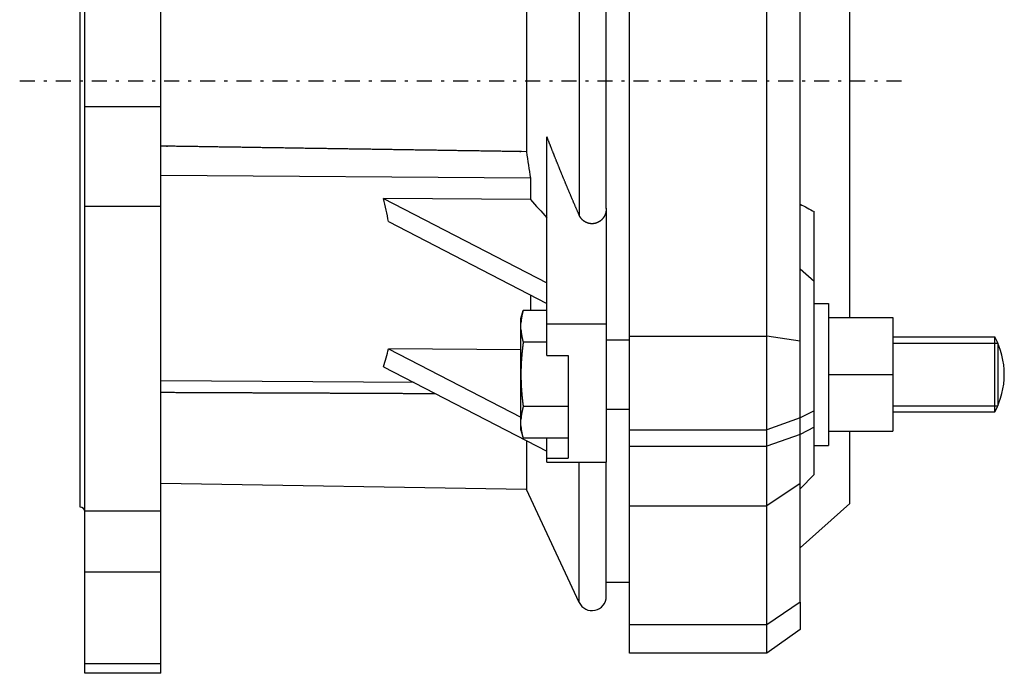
# Model space of a CAD drawing. Header units: millimetres. Extents: x -80 to 470, y -3 to 297.
# Tile 2 of 3: x 263 to 470, y 9 to 147. Entities that reach past the tile are written whole.
import ezdxf

# ---------------------------------------------------------------- set-up
doc = ezdxf.new("R2010")
doc.units = ezdxf.units.MM
doc.header["$MEASUREMENT"] = 0
doc.linetypes.add('DASH-DOT', pattern=[7.62, 3.175, -1.905, 0.635, -1.905])
doc.layers.add('13', color=7, linetype='Continuous')
doc.layers.add('4', color=7, linetype='Continuous')

msp = doc.modelspace()

# ---------------------------------------------------------------- linework, layer by layer
at = {"color": 7, "linetype": 'Continuous', "lineweight": 30}
for p, q in [((276.31, 8.62), (276.31, 258.77)), ((292.31, 8.62), (292.31, 258.77)), ((275.31, 43.7), (275.31, 223.7)), ((437.72, 83.7), (437.72, 222.94)), ((369.48, 214.78), (369.48, 118.71)), ((276.31, 128.22), (292.31, 128.22)), ((373.81, 82.08), (373.81, 121.87)), ((370.33, 113.1), (292.31, 113.67)), ((370.33, 113.1), (370.33, 108.6)), ((339.35, 108.82), (373.81, 91.02)), ((370.33, 108.6), (339.35, 108.82)), ((276.31, 107.19), (292.31, 107.19)), ((386.31, 106.79), (386.31, 82.31)), ((340.38, 103.96), (373.81, 86.69)), ((370.33, 88.49), (370.33, 85.17)), ((368.31, 83.49), (368.76, 85.17)), ((368.31, 59.91), (368.31, 83.49)), ((373.81, 85.17), (368.76, 85.17)), ((373.81, 79.08), (373.81, 80.53)), ((373.81, 75.7), (373.81, 79.08)), ((386.31, 79), (391.22, 79)), ((446.77, 79.61), (468.31, 79.61)), ((468.31, 63.79), (468.31, 79.61)), ((368.31, 76.92), (340.38, 77.12)), ((340.38, 77.12), (368.31, 62.69)), ((373.81, 78.48), (368.8, 78.48)), ((468.93, 78.33), (468.93, 65.06)), ((373.81, 75.7), (378.31, 75.7)), ((378.31, 75.7), (378.31, 54.05)), ((339.35, 73.32), (373.81, 55.52)), ((345.81, 69.98), (292.31, 70.37)), ((378.31, 64.92), (368.8, 64.92)), ((386.31, 64.4), (391.22, 64.4)), ((446.77, 63.79), (468.31, 63.79)), ((368.31, 59.91), (368.76, 58.23)), ((378.31, 58.23), (368.76, 58.23)), ((373.81, 56.04), (373.81, 58.23)), ((437.72, 44.45), (437.72, 59.7)), ((369.48, 57.75), (369.48, 47.41)), ((373.81, 55.37), (373.81, 56.04)), ((373.81, 54.7), (373.81, 55.37)), ((373.81, 53.2), (373.81, 54.7)), ((373.81, 54.05), (378.31, 54.05)), ((373.81, 53.2), (373.81, 53.2)), ((373.81, 53.2), (373.81, 53.2)), ((437.72, 44.45), (427.22, 35.09)), ((276.31, 42.94), (292.31, 42.94)), ((276.31, 30.02), (292.31, 30.02)), ((386.31, 27.85), (391.22, 27.85)), ((427.22, 23.62), (427.22, 17.85)), ((391.22, 12.85), (391.22, 18.87)), ((420.22, 12.85), (420.22, 18.87)), ((292.31, 8.62), (276.31, 8.62))]:
    msp.add_line(p, q, dxfattribs=at)
at = {"color": 254, "linetype": 'Continuous', "lineweight": 30}
for p, q in [((380.59, 240.02), (380.59, 105.35)), ((386.31, 82.31), (373.81, 82.31)), ((380.59, 23.58), (380.59, 53.2))]:
    msp.add_line(p, q, dxfattribs=at)
at = {"color": 7, "linetype": 'Continuous', "lineweight": 30}
for centre, radius, start, end in [((579.51, 147.84), 212.04, 187.8954, 189.4289), ((2211.37, 1778.7), 2485.69, 222.21272, 222.3319), ((453.67, 71.7), 16.64, 331.6209, 28.3791), ((379.62, 61.55), 11.33, 183.5557, 187.9897), ((380.65, 61.68), 12.37, 187.9339, 188.9485), ((275.31, 42.7), 1, 4.2857, 90)]:
    msp.add_arc(centre, radius, start, end, dxfattribs=at)
for points, knots in [([(380.59, 105.35), (380.56, 105.42), (380.5, 105.56), (380.41, 105.76), (380.32, 105.97), (380.24, 106.17), (380.15, 106.38), (380.06, 106.58), (379.97, 106.79), (379.88, 106.99), (379.79, 107.2), (379.71, 107.4), (379.62, 107.61), (379.53, 107.81), (379.44, 108.02), (379.35, 108.22), (379.27, 108.43), (379.18, 108.63), (379.09, 108.84), (379, 109.04), (378.92, 109.25), (378.83, 109.45), (378.74, 109.66), (378.65, 109.86), (378.57, 110.07), (378.48, 110.28), (378.39, 110.48), (378.31, 110.69), (378.22, 110.89), (378.13, 111.1), (378.05, 111.3), (377.96, 111.51), (377.88, 111.72), (377.79, 111.92), (377.7, 112.13), (377.62, 112.33), (377.53, 112.54), (377.45, 112.75), (377.36, 112.95), (377.28, 113.16), (377.19, 113.37), (377.11, 113.57), (377.02, 113.78), (376.94, 113.99), (376.85, 114.19), (376.77, 114.4), (376.68, 114.61), (376.6, 114.81), (376.51, 115.02), (376.43, 115.23), (376.35, 115.43), (376.26, 115.64), (376.18, 115.85), (376.1, 116.05), (376.01, 116.26), (375.93, 116.47), (375.85, 116.67), (375.76, 116.88), (375.68, 117.09), (375.6, 117.3), (375.51, 117.5), (375.43, 117.71), (375.35, 117.92), (375.27, 118.13), (375.19, 118.33), (375.1, 118.54), (375.02, 118.75), (374.94, 118.96), (374.86, 119.16), (374.78, 119.37), (374.7, 119.58), (374.61, 119.79), (374.53, 120), (374.45, 120.2), (374.37, 120.41), (374.29, 120.62), (374.21, 120.83), (374.13, 121.04), (374.05, 121.24), (373.97, 121.45), (373.89, 121.66), (373.84, 121.8), (373.81, 121.87)], [0, 0, 0, 0, 0.22321, 0.446419, 0.669629, 0.892839, 1.116049, 1.33926, 1.562471, 1.785682, 2.008893, 2.232104, 2.455316, 2.678528, 2.90174, 3.124952, 3.348164, 3.571376, 3.794589, 4.017801, 4.241014, 4.464227, 4.68744, 4.910653, 5.133867, 5.35708, 5.580294, 5.803507, 6.026721, 6.249935, 6.473149, 6.696364, 6.919578, 7.142793, 7.366008, 7.589223, 7.812438, 8.035654, 8.25887, 8.482086, 8.705303, 8.92852, 9.151737, 9.374955, 9.598172, 9.821391, 10.044609, 10.267827, 10.491045, 10.714264, 10.937483, 11.160701, 11.383919, 11.607138, 11.830356, 12.053574, 12.276792, 12.50001, 12.723227, 12.946445, 13.169661, 13.392878, 13.616094, 13.83931, 14.062526, 14.285741, 14.508956, 14.732171, 14.955385, 15.178599, 15.401812, 15.625025, 15.848238, 16.07145, 16.294662, 16.517873, 16.741084, 16.964295, 17.187505, 17.410715, 17.633924, 17.857134, 17.857134, 17.857134, 17.857134]), ([(386.31, 106.72), (386.31, 106.71), (386.31, 106.66), (386.31, 106.62), (386.31, 106.57), (386.31, 106.53), (386.3, 106.48), (386.3, 106.43), (386.3, 106.38), (386.29, 106.34), (386.28, 106.29), (386.28, 106.24), (386.27, 106.2), (386.26, 106.15), (386.26, 106.1), (386.25, 106.06), (386.24, 106.01), (386.23, 105.96), (386.22, 105.92), (386.21, 105.87), (386.19, 105.82), (386.18, 105.78), (386.17, 105.73), (386.16, 105.69), (386.14, 105.64), (386.13, 105.6), (386.11, 105.55), (386.09, 105.51), (386.08, 105.46), (386.06, 105.42), (386.04, 105.38), (386.02, 105.33), (386, 105.29), (385.98, 105.25), (385.96, 105.2), (385.94, 105.16), (385.92, 105.12), (385.9, 105.08), (385.87, 105.04), (385.85, 105), (385.82, 104.96), (385.8, 104.92), (385.77, 104.88), (385.75, 104.84), (385.72, 104.8), (385.69, 104.76), (385.66, 104.72), (385.64, 104.68), (385.61, 104.64), (385.58, 104.61), (385.55, 104.57), (385.52, 104.53), (385.48, 104.5), (385.45, 104.46), (385.42, 104.43), (385.39, 104.39), (385.35, 104.36), (385.32, 104.33), (385.29, 104.3), (385.25, 104.26), (385.22, 104.23), (385.18, 104.2), (385.14, 104.17), (385.11, 104.14), (385.07, 104.11), (385.03, 104.08), (384.99, 104.05), (384.95, 104.03), (384.91, 104), (384.87, 103.97), (384.83, 103.95), (384.79, 103.92), (384.75, 103.9), (384.71, 103.88), (384.67, 103.85), (384.63, 103.83), (384.59, 103.81), (384.54, 103.79), (384.5, 103.77), (384.46, 103.75), (384.41, 103.73), (384.37, 103.71), (384.32, 103.69), (384.28, 103.68), (384.23, 103.66), (384.19, 103.65), (384.14, 103.63), (384.1, 103.62), (384.05, 103.61), (384.01, 103.59), (383.96, 103.58), (383.91, 103.57), (383.87, 103.56), (383.82, 103.55), (383.77, 103.55), (383.73, 103.54), (383.68, 103.53), (383.63, 103.53), (383.59, 103.52), (383.54, 103.52), (383.49, 103.51), (383.44, 103.51), (383.4, 103.51), (383.35, 103.51), (383.3, 103.51), (383.25, 103.51), (383.21, 103.51), (383.16, 103.51), (383.11, 103.52), (383.06, 103.52), (383.02, 103.52), (382.97, 103.53), (382.92, 103.53), (382.87, 103.54), (382.83, 103.55), (382.78, 103.56), (382.73, 103.57), (382.69, 103.58), (382.64, 103.59), (382.59, 103.6), (382.55, 103.61), (382.5, 103.63), (382.46, 103.64), (382.41, 103.65), (382.37, 103.67), (382.32, 103.69), (382.28, 103.7), (382.23, 103.72), (382.19, 103.74), (382.15, 103.76), (382.1, 103.78), (382.06, 103.8), (382.02, 103.82), (381.98, 103.84), (381.93, 103.86), (381.89, 103.89), (381.85, 103.91), (381.81, 103.93), (381.77, 103.96), (381.73, 103.99), (381.69, 104.01), (381.65, 104.04), (381.61, 104.07), (381.57, 104.09), (381.54, 104.12), (381.5, 104.15), (381.46, 104.18), (381.43, 104.21), (381.39, 104.25), (381.36, 104.28), (381.32, 104.31), (381.29, 104.34), (381.25, 104.38), (381.22, 104.41), (381.19, 104.44), (381.15, 104.48), (381.12, 104.51), (381.09, 104.55), (381.06, 104.59), (381.03, 104.62), (381, 104.66), (380.97, 104.7), (380.94, 104.74), (380.92, 104.77), (380.89, 104.81), (380.86, 104.85), (380.84, 104.89), (380.81, 104.93), (380.79, 104.97), (380.76, 105.01), (380.74, 105.06), (380.72, 105.1), (380.69, 105.14), (380.67, 105.18), (380.65, 105.22), (380.63, 105.27), (380.61, 105.3), (380.59, 105.35), (380.59, 105.35)], [0, 0, 0, 0, 0.047308, 0.094607, 0.141905, 0.189213, 0.236554, 0.283936, 0.331336, 0.378732, 0.42613, 0.473562, 0.521009, 0.568446, 0.615875, 0.663333, 0.7108, 0.758256, 0.805694, 0.853154, 0.900622, 0.948077, 0.995508, 1.042957, 1.090413, 1.137856, 1.185275, 1.232709, 1.280151, 1.327583, 1.37499, 1.42241, 1.469841, 1.517264, 1.564664, 1.612076, 1.659503, 1.706926, 1.75433, 1.801745, 1.849182, 1.89662, 1.944041, 1.991475, 2.038936, 2.086401, 2.133847, 2.181295, 2.228771, 2.276251, 2.323712, 2.371166, 2.418647, 2.466133, 2.5136, 2.561055, 2.608537, 2.656026, 2.703499, 2.750959, 2.798446, 2.845944, 2.893432, 2.940905, 2.988412, 3.035935, 3.083448, 3.130942, 3.178467, 3.22601, 3.273544, 3.321051, 3.368585, 3.416136, 3.463678, 3.511191, 3.558724, 3.606275, 3.653819, 3.701333, 3.748862, 3.796412, 3.843958, 3.891476, 3.939007, 3.986563, 4.034119, 4.081652, 4.129195, 4.17677, 4.224349, 4.271905, 4.319462, 4.367052, 4.414647, 4.462221, 4.509785, 4.557383, 4.604986, 4.652567, 4.700131, 4.747726, 4.795327, 4.842907, 4.890463, 4.938047, 4.985639, 5.033212, 5.080756, 5.128326, 5.175907, 5.223473, 5.27101, 5.318573, 5.366152, 5.413719, 5.461258, 5.508822, 5.556404, 5.603979, 5.651523, 5.699087, 5.746671, 5.794248, 5.841793, 5.889351, 5.936928, 5.984498, 6.032034, 6.079574, 6.127133, 6.174685, 6.222201, 6.269709, 6.317236, 6.364757, 6.412249, 6.45973, 6.507232, 6.554734, 6.602214, 6.649684, 6.69718, 6.744682, 6.792167, 6.839638, 6.887139, 6.934648, 6.982144, 7.029623, 7.077131, 7.12465, 7.172158, 7.219644, 7.267157, 7.314683, 7.362197, 7.409688, 7.457202, 7.504729, 7.552246, 7.599734, 7.647241, 7.69476, 7.742266, 7.789738, 7.837219, 7.884709, 7.932182, 7.979614, 8.027044, 8.074477, 8.121888, 8.16925, 8.216572, 8.263881, 8.31119, 8.358509, 8.358509, 8.358509, 8.358509]), ([(368.76, 85.17), (368.76, 85.16), (368.75, 85.13), (368.74, 85.1), (368.73, 85.07), (368.73, 85.04), (368.72, 85.01), (368.71, 84.97), (368.7, 84.94), (368.69, 84.91), (368.69, 84.88), (368.68, 84.84), (368.67, 84.81), (368.66, 84.78), (368.65, 84.75), (368.65, 84.72), (368.64, 84.68), (368.63, 84.65), (368.62, 84.62), (368.62, 84.59), (368.61, 84.55), (368.6, 84.52), (368.59, 84.49), (368.59, 84.46), (368.58, 84.42), (368.57, 84.39), (368.57, 84.36), (368.56, 84.33), (368.55, 84.29), (368.54, 84.26), (368.54, 84.23), (368.53, 84.2), (368.52, 84.16), (368.52, 84.13), (368.51, 84.1), (368.51, 84.07), (368.5, 84.03), (368.49, 84), (368.49, 83.97), (368.48, 83.93), (368.48, 83.9), (368.47, 83.87), (368.46, 83.84), (368.46, 83.8), (368.45, 83.77), (368.45, 83.74), (368.44, 83.7), (368.44, 83.67), (368.43, 83.64), (368.43, 83.61), (368.42, 83.57), (368.42, 83.54), (368.41, 83.51), (368.41, 83.47), (368.4, 83.44), (368.4, 83.41), (368.39, 83.38), (368.39, 83.34), (368.38, 83.31), (368.38, 83.28), (368.38, 83.24), (368.37, 83.21), (368.37, 83.18), (368.36, 83.14), (368.36, 83.11), (368.36, 83.08), (368.35, 83.05), (368.35, 83.01), (368.35, 82.98), (368.34, 82.95), (368.34, 82.91), (368.34, 82.88), (368.33, 82.85), (368.33, 82.81), (368.33, 82.78), (368.32, 82.75), (368.32, 82.71), (368.32, 82.68), (368.32, 82.65), (368.31, 82.61), (368.31, 82.59), (368.31, 82.55), (368.31, 82.55)], [0, 0, 0, 0, 0.03324, 0.06648, 0.09972, 0.132961, 0.166203, 0.199446, 0.23269, 0.265935, 0.299179, 0.332425, 0.365671, 0.398918, 0.432164, 0.465412, 0.498659, 0.531908, 0.565156, 0.598404, 0.631653, 0.664902, 0.698152, 0.731401, 0.764651, 0.797901, 0.831152, 0.864402, 0.897653, 0.930905, 0.964157, 0.997408, 1.030661, 1.063914, 1.097167, 1.130421, 1.163676, 1.196931, 1.230187, 1.263443, 1.296701, 1.32996, 1.363219, 1.396479, 1.42974, 1.463002, 1.496265, 1.529527, 1.56279, 1.596053, 1.629317, 1.662581, 1.695844, 1.729107, 1.76237, 1.795633, 1.828895, 1.862157, 1.895419, 1.92868, 1.96194, 1.995199, 2.028458, 2.061717, 2.094973, 2.128229, 2.161484, 2.194739, 2.227992, 2.261244, 2.294495, 2.327745, 2.360994, 2.394241, 2.427488, 2.460734, 2.493978, 2.527221, 2.560462, 2.593702, 2.626942, 2.660182, 2.660182, 2.660182, 2.660182]), ([(368.31, 81.22), (368.31, 81.22), (368.31, 81.18), (368.32, 81.16), (368.32, 81.12), (368.32, 81.08), (368.32, 81.05), (368.33, 81.01), (368.33, 80.98), (368.33, 80.95), (368.33, 80.91), (368.34, 80.88), (368.34, 80.84), (368.34, 80.81), (368.35, 80.77), (368.35, 80.74), (368.36, 80.7), (368.36, 80.67), (368.36, 80.63), (368.37, 80.6), (368.37, 80.56), (368.38, 80.53), (368.38, 80.49), (368.38, 80.46), (368.39, 80.42), (368.39, 80.39), (368.4, 80.36), (368.4, 80.32), (368.41, 80.29), (368.41, 80.25), (368.42, 80.22), (368.42, 80.18), (368.43, 80.15), (368.43, 80.11), (368.44, 80.08), (368.45, 80.04), (368.45, 80.01), (368.46, 79.98), (368.46, 79.94), (368.47, 79.91), (368.48, 79.87), (368.48, 79.84), (368.49, 79.8), (368.49, 79.77), (368.5, 79.73), (368.51, 79.7), (368.51, 79.67), (368.52, 79.63), (368.53, 79.6), (368.53, 79.56), (368.54, 79.53), (368.55, 79.49), (368.56, 79.46), (368.56, 79.43), (368.57, 79.39), (368.58, 79.36), (368.58, 79.32), (368.59, 79.29), (368.6, 79.26), (368.61, 79.22), (368.62, 79.19), (368.62, 79.15), (368.63, 79.12), (368.64, 79.09), (368.65, 79.05), (368.66, 79.02), (368.66, 78.98), (368.67, 78.95), (368.68, 78.92), (368.69, 78.88), (368.7, 78.85), (368.71, 78.81), (368.71, 78.78), (368.72, 78.75), (368.73, 78.71), (368.74, 78.68), (368.75, 78.65), (368.76, 78.61), (368.77, 78.58), (368.78, 78.54), (368.79, 78.51), (368.8, 78.48), (368.8, 78.48)], [0, 0, 0, 0, 0.034922, 0.069844, 0.104766, 0.139689, 0.174613, 0.20954, 0.244469, 0.279398, 0.314327, 0.349259, 0.384193, 0.419127, 0.454062, 0.488999, 0.523937, 0.558877, 0.593817, 0.628758, 0.6637, 0.698644, 0.733588, 0.768532, 0.803478, 0.838425, 0.873372, 0.908319, 0.943268, 0.978216, 1.013165, 1.048113, 1.083062, 1.118011, 1.15296, 1.187908, 1.222855, 1.257803, 1.29275, 1.327695, 1.36264, 1.397584, 1.432526, 1.467468, 1.502408, 1.537348, 1.572287, 1.607225, 1.642162, 1.677098, 1.712034, 1.74697, 1.781905, 1.816839, 1.851774, 1.886707, 1.92164, 1.956573, 1.991506, 2.026439, 2.061371, 2.096303, 2.131235, 2.166166, 2.201097, 2.236028, 2.270958, 2.305889, 2.340818, 2.375747, 2.410676, 2.445605, 2.480532, 2.515459, 2.550386, 2.585312, 2.620237, 2.655161, 2.690084, 2.725006, 2.759927, 2.794849, 2.794849, 2.794849, 2.794849]), ([(373.81, 81.44), (373.81, 81.44), (373.81, 81.45), (373.81, 81.46), (373.81, 81.46), (373.81, 81.47), (373.81, 81.48), (373.81, 81.49), (373.81, 81.5), (373.81, 81.5), (373.81, 81.51), (373.81, 81.52), (373.81, 81.53), (373.81, 81.54), (373.81, 81.54), (373.81, 81.55), (373.81, 81.56), (373.81, 81.57), (373.81, 81.58), (373.81, 81.58), (373.81, 81.59), (373.81, 81.6), (373.81, 81.61), (373.81, 81.62), (373.81, 81.62), (373.81, 81.63), (373.81, 81.64), (373.81, 81.65), (373.81, 81.66), (373.81, 81.66), (373.81, 81.67), (373.81, 81.68), (373.81, 81.69), (373.81, 81.7), (373.81, 81.7), (373.81, 81.71), (373.81, 81.72), (373.81, 81.73), (373.81, 81.73), (373.81, 81.74), (373.81, 81.75), (373.81, 81.76), (373.81, 81.77), (373.81, 81.77), (373.81, 81.78), (373.81, 81.79), (373.81, 81.8), (373.81, 81.81), (373.81, 81.81), (373.81, 81.82), (373.81, 81.83), (373.81, 81.84), (373.81, 81.85), (373.81, 81.85), (373.81, 81.86), (373.81, 81.87), (373.81, 81.88), (373.81, 81.89), (373.81, 81.89), (373.81, 81.9), (373.81, 81.91), (373.81, 81.92), (373.81, 81.93), (373.81, 81.93), (373.81, 81.94), (373.81, 81.95), (373.81, 81.96), (373.81, 81.97), (373.81, 81.97), (373.81, 81.98), (373.81, 81.99), (373.81, 82), (373.81, 82.01), (373.81, 82.01), (373.81, 82.02), (373.81, 82.03), (373.81, 82.04), (373.81, 82.05), (373.81, 82.05), (373.81, 82.06), (373.81, 82.07), (373.81, 82.08), (373.81, 82.08)], [0, 0, 0, 0, 0.0079707, 0.0159414, 0.0239121, 0.0318828, 0.0398535, 0.0478242, 0.0557949, 0.0637656, 0.0717363, 0.079707, 0.0876777, 0.0956484, 0.1036191, 0.1115898, 0.1195606, 0.1275313, 0.135502, 0.1434727, 0.1514434, 0.1594141, 0.1673848, 0.1753555, 0.1833262, 0.1912969, 0.1992676, 0.2072383, 0.215209, 0.2231797, 0.2311504, 0.2391211, 0.2470918, 0.2550625, 0.2630332, 0.2710039, 0.2789746, 0.2869453, 0.2949161, 0.3028868, 0.3108575, 0.3188282, 0.3267989, 0.3347696, 0.3427403, 0.350711, 0.3586817, 0.3666524, 0.3746231, 0.3825938, 0.3905645, 0.3985352, 0.4065059, 0.4144766, 0.4224473, 0.430418, 0.4383887, 0.4463594, 0.4543301, 0.4623008, 0.4702716, 0.4782423, 0.486213, 0.4941837, 0.5021544, 0.5101251, 0.5180958, 0.5260665, 0.5340372, 0.5420079, 0.5499786, 0.5579493, 0.56592, 0.5738907, 0.5818614, 0.5898321, 0.5978028, 0.6057735, 0.6137442, 0.6217149, 0.6296856, 0.6376563, 0.6376563, 0.6376563, 0.6376563]), ([(373.81, 80.53), (373.81, 80.53), (373.81, 80.54), (373.81, 80.55), (373.81, 80.57), (373.81, 80.58), (373.81, 80.59), (373.81, 80.6), (373.81, 80.61), (373.81, 80.62), (373.81, 80.63), (373.81, 80.64), (373.81, 80.66), (373.81, 80.67), (373.81, 80.68), (373.81, 80.69), (373.81, 80.7), (373.81, 80.71), (373.81, 80.72), (373.81, 80.74), (373.81, 80.75), (373.81, 80.76), (373.81, 80.77), (373.81, 80.78), (373.81, 80.79), (373.81, 80.8), (373.81, 80.81), (373.81, 80.83), (373.81, 80.84), (373.81, 80.85), (373.81, 80.86), (373.81, 80.87), (373.81, 80.88), (373.81, 80.89), (373.81, 80.91), (373.81, 80.92), (373.81, 80.93), (373.81, 80.94), (373.81, 80.95), (373.81, 80.96), (373.81, 80.97), (373.81, 80.99), (373.81, 81), (373.81, 81.01), (373.81, 81.02), (373.81, 81.03), (373.81, 81.04), (373.81, 81.05), (373.81, 81.06), (373.81, 81.08), (373.81, 81.09), (373.81, 81.1), (373.81, 81.11), (373.81, 81.12), (373.81, 81.13), (373.81, 81.14), (373.81, 81.16), (373.81, 81.17), (373.81, 81.18), (373.81, 81.19), (373.81, 81.2), (373.81, 81.21), (373.81, 81.22), (373.81, 81.24), (373.81, 81.25), (373.81, 81.26), (373.81, 81.27), (373.81, 81.28), (373.81, 81.29), (373.81, 81.3), (373.81, 81.31), (373.81, 81.33), (373.81, 81.34), (373.81, 81.35), (373.81, 81.36), (373.81, 81.37), (373.81, 81.38), (373.81, 81.39), (373.81, 81.41), (373.81, 81.42), (373.81, 81.43), (373.81, 81.44), (373.81, 81.44)], [0, 0, 0, 0, 0.0113641, 0.0227283, 0.0340924, 0.0454566, 0.0568207, 0.0681848, 0.079549, 0.0909131, 0.1022773, 0.1136414, 0.1250055, 0.1363697, 0.1477338, 0.1590979, 0.1704621, 0.1818262, 0.1931904, 0.2045545, 0.2159186, 0.2272828, 0.2386469, 0.2500111, 0.2613752, 0.2727393, 0.2841035, 0.2954676, 0.3068318, 0.3181959, 0.32956, 0.3409242, 0.3522883, 0.3636524, 0.3750166, 0.3863807, 0.3977449, 0.409109, 0.4204731, 0.4318373, 0.4432014, 0.4545656, 0.4659297, 0.4772938, 0.488658, 0.5000221, 0.5113863, 0.5227504, 0.5341145, 0.5454787, 0.5568428, 0.568207, 0.5795711, 0.5909352, 0.6022994, 0.6136635, 0.6250277, 0.6363918, 0.6477559, 0.6591201, 0.6704842, 0.6818483, 0.6932125, 0.7045766, 0.7159408, 0.7273049, 0.738669, 0.7500332, 0.7613973, 0.7727615, 0.7841256, 0.7954897, 0.8068539, 0.818218, 0.8295822, 0.8409463, 0.8523104, 0.8636746, 0.8750387, 0.8864029, 0.897767, 0.9091311, 0.9091311, 0.9091311, 0.9091311]), ([(368.8, 78.48), (368.79, 78.47), (368.78, 78.38), (368.77, 78.31), (368.76, 78.22), (368.75, 78.14), (368.74, 78.06), (368.73, 77.97), (368.72, 77.89), (368.71, 77.8), (368.7, 77.72), (368.69, 77.63), (368.68, 77.55), (368.67, 77.46), (368.66, 77.38), (368.65, 77.3), (368.64, 77.21), (368.63, 77.13), (368.62, 77.04), (368.61, 76.96), (368.6, 76.87), (368.59, 76.79), (368.58, 76.7), (368.57, 76.62), (368.57, 76.54), (368.56, 76.45), (368.55, 76.37), (368.54, 76.28), (368.53, 76.2), (368.52, 76.11), (368.52, 76.03), (368.51, 75.94), (368.5, 75.86), (368.49, 75.77), (368.49, 75.69), (368.48, 75.6), (368.47, 75.52), (368.47, 75.43), (368.46, 75.35), (368.45, 75.27), (368.45, 75.18), (368.44, 75.1), (368.43, 75.01), (368.43, 74.93), (368.42, 74.84), (368.42, 74.76), (368.41, 74.67), (368.4, 74.59), (368.4, 74.5), (368.39, 74.42), (368.39, 74.33), (368.38, 74.25), (368.38, 74.16), (368.37, 74.08), (368.37, 73.99), (368.37, 73.91), (368.36, 73.82), (368.36, 73.74), (368.35, 73.65), (368.35, 73.57), (368.35, 73.48), (368.34, 73.4), (368.34, 73.31), (368.34, 73.23), (368.33, 73.14), (368.33, 73.06), (368.33, 72.97), (368.33, 72.89), (368.32, 72.8), (368.32, 72.72), (368.32, 72.63), (368.32, 72.55), (368.32, 72.46), (368.32, 72.38), (368.31, 72.29), (368.31, 72.21), (368.31, 72.12), (368.31, 72.04), (368.31, 71.95), (368.31, 71.87), (368.31, 71.79), (368.31, 71.71), (368.31, 71.7)], [0, 0, 0, 0, 0.08499, 0.169979, 0.254968, 0.339959, 0.424951, 0.509944, 0.594938, 0.679933, 0.764928, 0.849924, 0.934921, 1.019919, 1.104916, 1.189914, 1.274913, 1.359912, 1.444911, 1.52991, 1.61491, 1.69991, 1.78491, 1.869911, 1.954911, 2.039913, 2.124914, 2.209915, 2.294917, 2.379919, 2.464922, 2.549924, 2.634927, 2.719931, 2.804935, 2.889939, 2.974945, 3.059951, 3.144957, 3.229965, 3.314973, 3.399982, 3.484993, 3.570003, 3.655015, 3.740028, 3.825042, 3.910055, 3.995069, 4.080083, 4.165099, 4.250113, 4.335127, 4.420142, 4.505157, 4.590172, 4.675185, 4.760198, 4.845211, 4.930224, 5.015235, 5.100246, 5.185257, 5.270267, 5.355275, 5.440282, 5.525289, 5.610295, 5.6953, 5.780303, 5.865305, 5.950307, 6.035307, 6.120305, 6.205302, 6.290298, 6.375293, 6.460286, 6.545277, 6.630267, 6.715256, 6.800246, 6.800246, 6.800246, 6.800246]), ([(368.31, 71.7), (368.31, 71.69), (368.31, 71.61), (368.31, 71.53), (368.31, 71.44), (368.31, 71.36), (368.31, 71.27), (368.31, 71.19), (368.31, 71.1), (368.32, 71.02), (368.32, 70.93), (368.32, 70.85), (368.32, 70.76), (368.32, 70.68), (368.32, 70.59), (368.33, 70.51), (368.33, 70.42), (368.33, 70.34), (368.33, 70.25), (368.34, 70.17), (368.34, 70.08), (368.34, 70), (368.35, 69.91), (368.35, 69.83), (368.35, 69.74), (368.36, 69.66), (368.36, 69.57), (368.37, 69.49), (368.37, 69.4), (368.37, 69.32), (368.38, 69.23), (368.38, 69.15), (368.39, 69.07), (368.39, 68.98), (368.4, 68.9), (368.4, 68.81), (368.41, 68.73), (368.42, 68.64), (368.42, 68.56), (368.43, 68.47), (368.43, 68.39), (368.44, 68.3), (368.45, 68.22), (368.45, 68.13), (368.46, 68.05), (368.47, 67.96), (368.47, 67.88), (368.48, 67.79), (368.49, 67.71), (368.49, 67.62), (368.5, 67.54), (368.51, 67.45), (368.52, 67.37), (368.52, 67.29), (368.53, 67.2), (368.54, 67.12), (368.55, 67.03), (368.56, 66.95), (368.57, 66.86), (368.57, 66.78), (368.58, 66.69), (368.59, 66.61), (368.6, 66.52), (368.61, 66.44), (368.62, 66.36), (368.63, 66.27), (368.64, 66.19), (368.65, 66.1), (368.66, 66.02), (368.67, 65.93), (368.68, 65.85), (368.69, 65.76), (368.7, 65.68), (368.71, 65.6), (368.72, 65.51), (368.73, 65.43), (368.74, 65.34), (368.75, 65.26), (368.76, 65.17), (368.77, 65.09), (368.78, 65.01), (368.79, 64.93), (368.8, 64.92)], [0, 0, 0, 0, 0.08499, 0.16998, 0.254969, 0.33996, 0.424953, 0.509948, 0.594944, 0.679942, 0.76494, 0.84994, 0.934941, 1.019944, 1.104947, 1.189951, 1.274957, 1.359964, 1.444971, 1.52998, 1.61499, 1.7, 1.785011, 1.870022, 1.955035, 2.040048, 2.125062, 2.210075, 2.295089, 2.380104, 2.465119, 2.550133, 2.635148, 2.720163, 2.805178, 2.890191, 2.975205, 3.060218, 3.145231, 3.230243, 3.315254, 3.400264, 3.485274, 3.570282, 3.655289, 3.740296, 3.825302, 3.910307, 3.995311, 4.080315, 4.165319, 4.250322, 4.335325, 4.420327, 4.50533, 4.590331, 4.675333, 4.760334, 4.845335, 4.930336, 5.015336, 5.100336, 5.185336, 5.270336, 5.355336, 5.440335, 5.525334, 5.610332, 5.69533, 5.780328, 5.865325, 5.950322, 6.035318, 6.120313, 6.205308, 6.290302, 6.375296, 6.460288, 6.545278, 6.630268, 6.715257, 6.800246, 6.800246, 6.800246, 6.800246]), ([(368.8, 64.92), (368.8, 64.92), (368.79, 64.88), (368.78, 64.85), (368.77, 64.82), (368.76, 64.79), (368.75, 64.75), (368.74, 64.72), (368.73, 64.68), (368.72, 64.65), (368.71, 64.62), (368.71, 64.58), (368.7, 64.55), (368.69, 64.52), (368.68, 64.48), (368.67, 64.45), (368.66, 64.41), (368.66, 64.38), (368.65, 64.35), (368.64, 64.31), (368.63, 64.28), (368.62, 64.24), (368.62, 64.21), (368.61, 64.18), (368.6, 64.14), (368.59, 64.11), (368.58, 64.07), (368.58, 64.04), (368.57, 64.01), (368.56, 63.97), (368.56, 63.94), (368.55, 63.9), (368.54, 63.87), (368.53, 63.83), (368.53, 63.8), (368.52, 63.77), (368.51, 63.73), (368.51, 63.7), (368.5, 63.66), (368.49, 63.63), (368.49, 63.59), (368.48, 63.56), (368.48, 63.53), (368.47, 63.49), (368.46, 63.46), (368.46, 63.42), (368.45, 63.39), (368.45, 63.35), (368.44, 63.32), (368.43, 63.28), (368.43, 63.25), (368.42, 63.22), (368.42, 63.18), (368.41, 63.15), (368.41, 63.11), (368.4, 63.08), (368.4, 63.04), (368.39, 63.01), (368.39, 62.97), (368.38, 62.94), (368.38, 62.9), (368.38, 62.87), (368.37, 62.83), (368.37, 62.8), (368.36, 62.76), (368.36, 62.73), (368.36, 62.7), (368.35, 62.66), (368.35, 62.63), (368.34, 62.59), (368.34, 62.56), (368.34, 62.52), (368.33, 62.49), (368.33, 62.45), (368.33, 62.42), (368.33, 62.38), (368.32, 62.35), (368.32, 62.31), (368.32, 62.28), (368.32, 62.24), (368.31, 62.21), (368.31, 62.18), (368.31, 62.17)], [0, 0, 0, 0, 0.034922, 0.069843, 0.104765, 0.139688, 0.174612, 0.209537, 0.244463, 0.27939, 0.314317, 0.349244, 0.384173, 0.419102, 0.454031, 0.488961, 0.523891, 0.558821, 0.593752, 0.628683, 0.663614, 0.698546, 0.733478, 0.76841, 0.803343, 0.838276, 0.873209, 0.908142, 0.943076, 0.97801, 1.012944, 1.047879, 1.082815, 1.117751, 1.152687, 1.187624, 1.222562, 1.257501, 1.292441, 1.327381, 1.362323, 1.397266, 1.432209, 1.467154, 1.502099, 1.537046, 1.571994, 1.606941, 1.641889, 1.676838, 1.711787, 1.746736, 1.781684, 1.816633, 1.851582, 1.88653, 1.921477, 1.956424, 1.991371, 2.026317, 2.061261, 2.096205, 2.131149, 2.166091, 2.201033, 2.235972, 2.270912, 2.30585, 2.340787, 2.375722, 2.410656, 2.44559, 2.480522, 2.515451, 2.55038, 2.585309, 2.620236, 2.65516, 2.690083, 2.725005, 2.759927, 2.794849, 2.794849, 2.794849, 2.794849]), ([(368.43, 59.76), (368.43, 59.76), (368.43, 59.74), (368.44, 59.72), (368.44, 59.7), (368.44, 59.68), (368.45, 59.66), (368.45, 59.64), (368.45, 59.62), (368.46, 59.61), (368.46, 59.59), (368.46, 59.57), (368.47, 59.55), (368.47, 59.53), (368.47, 59.51), (368.48, 59.49), (368.48, 59.47), (368.48, 59.45), (368.49, 59.43), (368.49, 59.41), (368.49, 59.39), (368.5, 59.37), (368.5, 59.36), (368.51, 59.34), (368.51, 59.32), (368.51, 59.3), (368.52, 59.28), (368.52, 59.26), (368.52, 59.24), (368.53, 59.22), (368.53, 59.2), (368.54, 59.18), (368.54, 59.16), (368.54, 59.14), (368.55, 59.13), (368.55, 59.11), (368.56, 59.09), (368.56, 59.07), (368.56, 59.05), (368.57, 59.03), (368.57, 59.01), (368.58, 58.99), (368.58, 58.97), (368.58, 58.95), (368.59, 58.93), (368.59, 58.91), (368.6, 58.9), (368.6, 58.88), (368.61, 58.86), (368.61, 58.84), (368.61, 58.82), (368.62, 58.8), (368.62, 58.78), (368.63, 58.76), (368.63, 58.74), (368.64, 58.72), (368.64, 58.71), (368.64, 58.69), (368.65, 58.67), (368.65, 58.65), (368.66, 58.63), (368.66, 58.61), (368.67, 58.59), (368.67, 58.57), (368.68, 58.55), (368.68, 58.53), (368.69, 58.52), (368.69, 58.5), (368.7, 58.48), (368.7, 58.46), (368.71, 58.44), (368.71, 58.42), (368.72, 58.4), (368.72, 58.38), (368.73, 58.36), (368.73, 58.34), (368.74, 58.33), (368.74, 58.31), (368.75, 58.29), (368.75, 58.27), (368.75, 58.25), (368.76, 58.23), (368.76, 58.23)], [0, 0, 0, 0, 0.019554, 0.039107, 0.058661, 0.078214, 0.097768, 0.117321, 0.136875, 0.156429, 0.175983, 0.195537, 0.215091, 0.234645, 0.254199, 0.273754, 0.293309, 0.312863, 0.332418, 0.351974, 0.371529, 0.391085, 0.41064, 0.430196, 0.449752, 0.469309, 0.488865, 0.508422, 0.527979, 0.547536, 0.567093, 0.586651, 0.606208, 0.625766, 0.645324, 0.664882, 0.684441, 0.703999, 0.723558, 0.743117, 0.762676, 0.782235, 0.801794, 0.821354, 0.840913, 0.860473, 0.880032, 0.899592, 0.919152, 0.938712, 0.958272, 0.977832, 0.997392, 1.016952, 1.036512, 1.056072, 1.075632, 1.095192, 1.114752, 1.134312, 1.153872, 1.173432, 1.192991, 1.212551, 1.23211, 1.251669, 1.271228, 1.290787, 1.310345, 1.329904, 1.349462, 1.369019, 1.388577, 1.408134, 1.427691, 1.447247, 1.466803, 1.486359, 1.505914, 1.525468, 1.545022, 1.564577, 1.564577, 1.564577, 1.564577])]:
    msp.add_open_spline(points, degree=3, knots=knots, dxfattribs=at)
for points in [[(369.48, 118.71), (367.41, 118.74), (369.05, 118.72), (366.86, 118.75), (365.92, 118.77), (364.64, 118.79), (363.45, 118.8), (362.24, 118.82), (361.04, 118.84), (359.83, 118.86), (358.63, 118.88), (357.42, 118.9), (356.21, 118.91), (355.01, 118.93), (353.8, 118.95), (352.6, 118.97), (351.39, 118.99), (350.19, 119.01), (348.98, 119.02), (347.77, 119.04), (346.57, 119.06), (345.36, 119.08), (344.16, 119.1), (342.95, 119.12), (341.75, 119.14), (340.54, 119.15), (339.33, 119.17), (338.13, 119.19), (336.92, 119.21), (335.72, 119.23), (334.51, 119.25), (333.31, 119.26), (332.1, 119.28), (330.89, 119.3), (329.69, 119.32), (328.48, 119.34), (327.28, 119.36), (326.07, 119.38), (324.87, 119.39), (323.66, 119.41), (322.45, 119.43), (321.25, 119.45), (320.04, 119.47), (318.84, 119.49), (317.63, 119.51), (316.43, 119.52), (315.22, 119.54), (314.01, 119.56), (312.81, 119.58), (311.6, 119.6), (310.4, 119.62), (309.19, 119.64), (307.99, 119.66), (306.78, 119.67), (305.57, 119.69), (304.37, 119.71), (303.16, 119.73), (301.96, 119.75), (300.75, 119.77), (299.55, 119.79), (298.34, 119.81), (297.15, 119.82), (295.87, 119.84), (294.93, 119.86), (292.74, 119.89), (294.38, 119.87), (292.31, 119.9)], [(292.31, 67.94), (293.48, 67.93), (292.82, 67.94), (294.23, 67.93), (295, 67.93), (295.94, 67.92), (296.83, 67.92), (297.74, 67.91), (298.65, 67.91), (299.55, 67.91), (300.46, 67.9), (301.36, 67.9), (302.27, 67.89), (303.17, 67.89), (304.08, 67.89), (304.98, 67.88), (305.89, 67.88), (306.79, 67.88), (307.7, 67.87), (308.61, 67.87), (309.51, 67.86), (310.42, 67.86), (311.32, 67.86), (312.23, 67.85), (313.13, 67.85), (314.04, 67.84), (314.94, 67.84), (315.85, 67.84), (316.75, 67.83), (317.66, 67.83), (318.56, 67.82), (319.47, 67.82), (320.37, 67.82), (321.28, 67.81), (322.18, 67.81), (323.09, 67.81), (323.99, 67.8), (324.9, 67.8), (325.8, 67.79), (326.71, 67.79), (327.61, 67.79), (328.52, 67.78), (329.43, 67.78), (330.33, 67.77), (331.24, 67.77), (332.14, 67.77), (333.05, 67.76), (333.95, 67.76), (334.86, 67.75), (335.76, 67.75), (336.67, 67.75), (337.57, 67.74), (338.48, 67.74), (339.38, 67.73), (340.29, 67.73), (341.19, 67.73), (342.1, 67.72), (343, 67.72), (343.91, 67.71), (344.81, 67.71), (345.72, 67.71), (346.62, 67.7), (347.56, 67.7), (348.33, 67.7), (349.74, 67.69), (349.08, 67.69), (350.25, 67.69)]]:
    msp.add_open_spline(points, degree=3, dxfattribs=at)
at = {"layer": '13', "color": 7, "linetype": 'Continuous', "lineweight": 30}
for p, q in [((386.31, 106.72), (386.31, 276.2)), ((391.22, 18.87), (391.22, 158.49)), ((420.22, 18.87), (420.22, 158.49)), ((427.22, 23.62), (427.22, 157.46)), ((430.22, 50.55), (430.22, 106.06)), ((430.22, 86.7), (433.22, 86.7)), ((433.22, 86.7), (433.22, 56.7)), ((433.22, 83.7), (446.77, 83.7)), ((446.77, 83.7), (446.77, 59.7)), ((446.77, 78.33), (468.93, 78.33)), ((433.22, 71.7), (446.77, 71.7)), ((446.77, 65.06), (468.93, 65.06)), ((433.22, 59.7), (446.77, 59.7)), ((430.22, 56.7), (433.22, 56.7)), ((386.31, 24.85), (386.31, 53.2)), ((430.22, 50.55), (427.22, 47.55)), ((369.48, 47.41), (292.31, 48.67)), ((380.59, 23.58), (369.48, 47.41)), ((427.22, 17.85), (420.22, 12.85)), ((420.22, 12.85), (391.22, 12.85)), ((276.31, 10.7), (292.31, 10.7))]:
    msp.add_line(p, q, dxfattribs=at)
at = {"layer": '13', "color": 254, "linetype": 'Continuous', "lineweight": 30}
for p, q in [((430.22, 91.33), (427.22, 93.93)), ((391.22, 79.76), (420.22, 79.76)), ((427.22, 78.73), (420.22, 79.76)), ((427.22, 62.51), (420.22, 60.01)), ((430.22, 64.01), (427.22, 62.51)), ((430.22, 60.55), (427.22, 59.05)), ((391.22, 60.01), (420.22, 60.01)), ((427.22, 59.05), (420.22, 56.55)), ((391.22, 56.55), (420.22, 56.55)), ((427.22, 48.7), (420.22, 43.94)), ((391.22, 43.94), (420.22, 43.94)), ((427.22, 23.62), (420.22, 18.87)), ((420.22, 18.87), (391.22, 18.87))]:
    msp.add_line(p, q, dxfattribs=at)
at = {"layer": '13', "color": 7, "linetype": 'Continuous', "lineweight": 30}
for centre, radius, start, end in [((246.4, 86.6), 95.57, 10.4687, 13.4487), ((623.73, 474.15), 415.85, 241.8004, 242.2684), ((294.09, 87.63), 47.46, 342.4541, 347.2062), ((383.31, 24.85), 3, 205, 0)]:
    msp.add_arc(centre, radius, start, end, dxfattribs=at)
at = {"layer": '4', "color": 7, "linetype": 'DASH-DOT', "lineweight": 30}
msp.add_line((262.55, 133.7), (449.5, 133.7), dxfattribs=at)
at = {"layer": '4', "color": 7, "linetype": 'Continuous', "lineweight": 30}
for p in [(386.31, 82.31), (373.81, 53.2)]:
    msp.add_line(p, (386.31, 53.2), dxfattribs=at)

doc.saveas('drawing.dxf')
